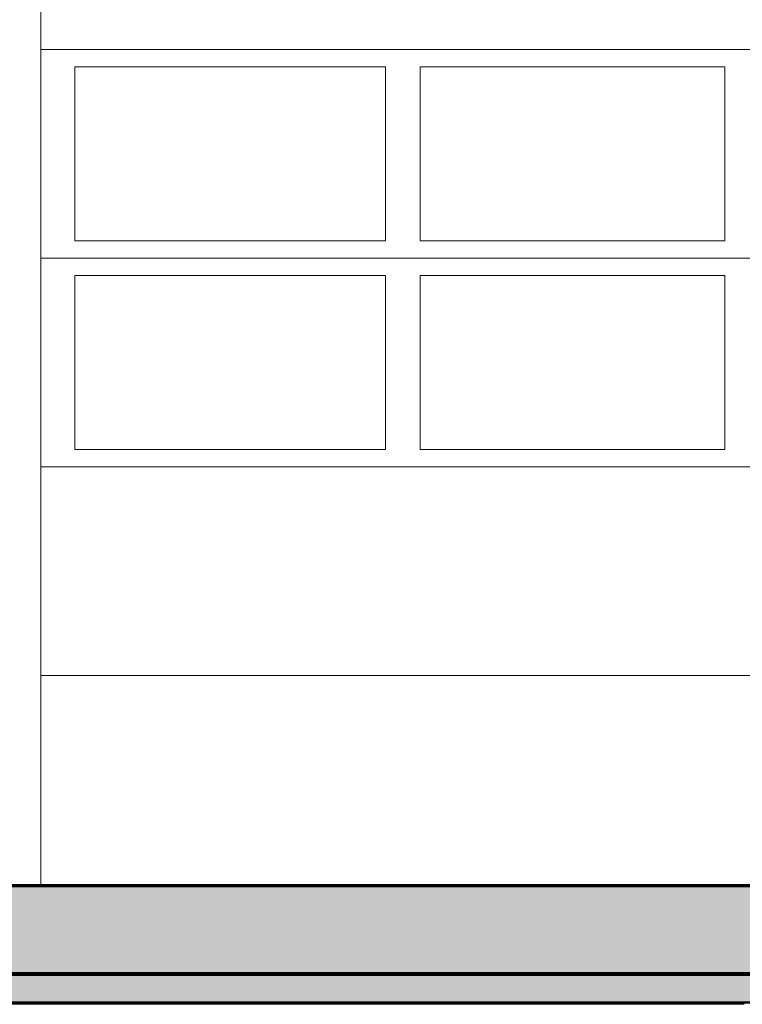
# Model space of a CAD drawing. Header units: metres. Extents: x 1316.5 to 1415.3, y -94.1 to -52.
# Tile 65 of 256: x 1343.8 to 1345.9, y -62.6 to -59.7. Entities that reach past the tile are written whole.
import ezdxf

# ---------------------------------------------------------------- set-up
doc = ezdxf.new("R2010")
doc.units = ezdxf.units.M
doc.header["$PDMODE"] = 65
doc.linetypes.add('AUSGEZOGEN', pattern=[0])
for name, color, linetype, lineweight in [('XR$11$Design', 4, 'AUSGEZOGEN', 13), ('XR$11$Wand', 1, 'AUSGEZOGEN', 50), ('XR$11$Wand Mauerwerk nt', 7, 'AUSGEZOGEN', 25), ('XR$12$Maßlinie 1_50', 7, 'AUSGEZOGEN', 25), ('XR$13$Design', 4, 'AUSGEZOGEN', 13), ('XR$13$Muster', 4, 'AUSGEZOGEN', 13)]:
    doc.layers.add(name, color=color, linetype=linetype, lineweight=lineweight)
doc.styles.add('ARIAL', font='arial.ttf')
doc.dimstyles.new('DIMSTYLE_53', dxfattribs={"dimtxt": 0.125, "dimasz": 0.15, "dimexe": 0, "dimexo": 0, "dimgap": 0.0625, "dimtad": 2, "dimrnd": 0.005, "dimzin": 4, "dimdsep": 46, "dimtxsty": 'ARIAL', "dimblk1": 'ALL_ML_KREIS', "dimblk2": 'ALL_ML_KREIS', "dimsah": 1, "dimcen": 0, "dimclrd": 3, "dimclre": 3, "dimclrt": 3, "dimadec": 0, "dimazin": 0, "dimtfac": 1, "dimtdec": 0, "dimtix": 1, "dimtmove": 2, "dimatfit": 3, "dimfxl": 0, "dimtzin": 0, "dimlwd": 0, "dimlwe": 25, "dimarcsym": 0})
doc.dimstyles.new('DIMSTYLE_54', dxfattribs={"dimtxt": 0.125, "dimasz": 0.15, "dimexe": 0, "dimexo": 0, "dimgap": 0.0625, "dimtad": 2, "dimrnd": 0.005, "dimzin": 4, "dimdsep": 46, "dimtxsty": 'ARIAL', "dimblk1": 'ALL_ML_KREIS', "dimblk2": 'ALL_ML_KREIS', "dimsah": 1, "dimcen": 0, "dimclrd": 3, "dimclre": 3, "dimclrt": 3, "dimadec": 0, "dimazin": 0, "dimtfac": 1, "dimtdec": 0, "dimtix": 1, "dimtmove": 2, "dimatfit": 3, "dimfxl": 0, "dimtzin": 0, "dimlwd": 0, "dimlwe": 25, "dimarcsym": 0})
doc.dimstyles.new('DIMSTYLE_59', dxfattribs={"dimtxt": 0.175, "dimasz": 0.15, "dimexe": 0, "dimexo": 0, "dimgap": 0.0875, "dimtad": 2, "dimrnd": 0.005, "dimzin": 4, "dimdsep": 46, "dimtxsty": 'ARIAL', "dimblk1": 'ALL_ML_KREIS', "dimblk2": 'ALL_ML_KREIS', "dimsah": 1, "dimcen": 0, "dimclrd": 3, "dimclre": 3, "dimclrt": 3, "dimadec": 0, "dimazin": 0, "dimtfac": 1, "dimtdec": 0, "dimtix": 1, "dimtmove": 2, "dimatfit": 3, "dimfxl": 0, "dimtzin": 0, "dimlwd": 0, "dimlwe": 25, "dimarcsym": 0})

# ---------------------------------------------------------------- blocks, each defined once
blk = doc.blocks.new('ALL_ML_KREIS')
at = {"color": 0, "linetype": 'ByBlock', "lineweight": -2}
for p, q in [((0, -0.5), (0, 0.5)), ((-1, 0), (0.5, 0))]:
    blk.add_line(p, q, dxfattribs=at)
blk.add_circle((0, 0), 0.15, dxfattribs=at)
blk = doc.blocks.new('*D764')
at = {"layer": 'DEFPOINTS', "color": 3, "linetype": 'AUSGEZOGEN', "lineweight": 25, "transparency": 33554687}
for p in [(1361.1501, -55.5733), (1342.7701, -56.5768), (1342.7701, -64.661)]:
    blk.add_point(p, dxfattribs=at)
at = {"layer": 'XR$12$Maßlinie 1_50', "color": 3, "linetype": 'AUSGEZOGEN', "lineweight": -2, "transparency": 33554687}
for p, q in [((1342.7701, -64.361), (1342.7701, -64.661)), ((1361.1501, -64.361), (1361.1501, -64.661)), ((1342.7701, -64.661), (1361.1501, -64.661))]:
    blk.add_line(p, q, dxfattribs=at)
at = {"layer": 'XR$12$Maßlinie 1_50', "color": 3, "linetype": 'AUSGEZOGEN', "lineweight": 25, "transparency": 33554687, "xscale": 0.15, "yscale": 0.15, "zscale": 0.15, "rotation": 180}
blk.add_blockref('ALL_ML_KREIS', (1342.7701, -64.661), dxfattribs=at)
at = {"layer": 'XR$12$Maßlinie 1_50', "color": 3, "linetype": 'AUSGEZOGEN', "lineweight": 25, "transparency": 33554687, "xscale": 0.15, "yscale": 0.15, "zscale": 0.15}
blk.add_blockref('ALL_ML_KREIS', (1361.1501, -64.661), dxfattribs=at)
at = {"layer": 'XR$12$Maßlinie 1_50', "color": 3, "linetype": 'AUSGEZOGEN', "lineweight": 25, "transparency": 33554687, "insert": (1351.9642, -64.5463), "char_height": 0.125, "width": 0.625, "attachment_point": 5, "style": 'ARIAL'}
blk.add_mtext('\\A1;{\\A1;{18.38\\H0.082500;\\S^ ;}}', dxfattribs=at)
blk = doc.blocks.new('*D768')
at = {"layer": 'DEFPOINTS', "color": 3, "linetype": 'AUSGEZOGEN', "lineweight": 25, "transparency": 33554687}
for p in [(1343.1201, -58.4687), (1348.3701, -58.965), (1343.1201, -64.0607)]:
    blk.add_point(p, dxfattribs=at)
at = {"layer": 'XR$12$Maßlinie 1_50', "color": 3, "linetype": 'AUSGEZOGEN', "lineweight": -2, "transparency": 33554687}
for p, q in [((1343.1201, -63.7557), (1343.1201, -64.0607)), ((1348.3701, -63.7557), (1348.3701, -64.0607)), ((1343.1201, -64.0607), (1348.3701, -64.0607))]:
    blk.add_line(p, q, dxfattribs=at)
at = {"layer": 'XR$12$Maßlinie 1_50', "color": 3, "linetype": 'AUSGEZOGEN', "lineweight": 25, "transparency": 33554687, "xscale": 0.15, "yscale": 0.15, "zscale": 0.15, "rotation": 180}
blk.add_blockref('ALL_ML_KREIS', (1343.1201, -64.0607), dxfattribs=at)
at = {"layer": 'XR$12$Maßlinie 1_50', "color": 3, "linetype": 'AUSGEZOGEN', "lineweight": 25, "transparency": 33554687, "xscale": 0.15, "yscale": 0.15, "zscale": 0.15}
blk.add_blockref('ALL_ML_KREIS', (1348.3701, -64.0607), dxfattribs=at)
at = {"layer": 'XR$12$Maßlinie 1_50', "color": 3, "linetype": 'AUSGEZOGEN', "lineweight": 25, "transparency": 33554687, "insert": (1345.7537, -63.9461), "char_height": 0.125, "width": 0.5, "attachment_point": 5, "style": 'ARIAL'}
blk.add_mtext('\\A1;{\\A1;{5.25\\H0.082500;\\S^ ;}}', dxfattribs=at)
blk = doc.blocks.new('*D795')
at = {"layer": 'DEFPOINTS', "color": 3, "linetype": 'AUSGEZOGEN', "lineweight": 25, "transparency": 33554687}
for p in [(1388.4801, -59.7858), (1342.7701, -60.2158), (1342.7701, -65.2751)]:
    blk.add_point(p, dxfattribs=at)
at = {"layer": 'XR$12$Maßlinie 1_50', "color": 3, "linetype": 'AUSGEZOGEN', "lineweight": -2, "transparency": 33554687}
for p, q in [((1342.7701, -64.9751), (1342.7701, -65.2751)), ((1388.4801, -64.9751), (1388.4801, -65.2751)), ((1342.7701, -65.2751), (1388.4801, -65.2751))]:
    blk.add_line(p, q, dxfattribs=at)
at = {"layer": 'XR$12$Maßlinie 1_50', "color": 3, "linetype": 'AUSGEZOGEN', "lineweight": 25, "transparency": 33554687, "xscale": 0.15, "yscale": 0.15, "zscale": 0.15, "rotation": 180}
blk.add_blockref('ALL_ML_KREIS', (1342.7701, -65.2751), dxfattribs=at)
at = {"layer": 'XR$12$Maßlinie 1_50', "color": 3, "linetype": 'AUSGEZOGEN', "lineweight": 25, "transparency": 33554687, "xscale": 0.15, "yscale": 0.15, "zscale": 0.15}
blk.add_blockref('ALL_ML_KREIS', (1388.4801, -65.2751), dxfattribs=at)
at = {"layer": 'XR$12$Maßlinie 1_50', "color": 3, "linetype": 'AUSGEZOGEN', "lineweight": 25, "transparency": 33554687, "insert": (1365.6454, -65.1346), "char_height": 0.175, "width": 0.875, "attachment_point": 5, "style": 'ARIAL'}
blk.add_mtext('\\A1;{\\fArial|i0|b1;\\A1;{45.71\\H0.115500;\\S^ ;}}', dxfattribs=at)
blk = doc.blocks.new('MUSTERELEMENT_103')
at = {"layer": 'XR$13$Design', "color": 4, "linetype": 'AUSGEZOGEN', "lineweight": 13, "transparency": 33554687}
for p, q in [((1343.7188, -62.5648), (1343.7987, -62.5648)), ((1343.7188, -62.5698), (1343.7987, -62.5698)), ((1343.7987, -62.5648), (1343.8786, -62.5648)), ((1343.7987, -62.5648), (1343.7987, -62.5698)), ((1343.7987, -62.5648), (1343.7987, -62.5698)), ((1343.7987, -62.5658), (1343.8386, -62.5658)), ((1343.7987, -62.5668), (1343.8386, -62.5668)), ((1343.7987, -62.5678), (1343.8386, -62.5678)), ((1343.7987, -62.5688), (1343.8386, -62.5688)), ((1343.7987, -62.5698), (1343.8786, -62.5698)), ((1343.8386, -62.5648), (1343.8386, -62.5698)), ((1343.8786, -62.5648), (1343.9584, -62.5648)), ((1343.8786, -62.5648), (1343.8786, -62.5698)), ((1343.8786, -62.5648), (1343.8786, -62.5698)), ((1343.8786, -62.5658), (1343.9185, -62.5658)), ((1343.8786, -62.5668), (1343.9185, -62.5668)), ((1343.8786, -62.5678), (1343.9185, -62.5678)), ((1343.8786, -62.5688), (1343.9185, -62.5688)), ((1343.8786, -62.5698), (1343.9584, -62.5698)), ((1343.9185, -62.5648), (1343.9185, -62.5698)), ((1343.9584, -62.5648), (1344.0383, -62.5648)), ((1343.9584, -62.5648), (1343.9584, -62.5698)), ((1343.9584, -62.5648), (1343.9584, -62.5698)), ((1343.9584, -62.5658), (1343.9984, -62.5658)), ((1343.9584, -62.5668), (1343.9984, -62.5668)), ((1343.9584, -62.5678), (1343.9984, -62.5678)), ((1343.9584, -62.5688), (1343.9984, -62.5688)), ((1343.9584, -62.5698), (1344.0383, -62.5698)), ((1343.9984, -62.5648), (1343.9984, -62.5698)), ((1344.0383, -62.5648), (1344.1182, -62.5648)), ((1344.0383, -62.5648), (1344.0383, -62.5698)), ((1344.0383, -62.5648), (1344.0383, -62.5698)), ((1344.0383, -62.5658), (1344.0782, -62.5658)), ((1344.0383, -62.5668), (1344.0782, -62.5668)), ((1344.0383, -62.5678), (1344.0782, -62.5678)), ((1344.0383, -62.5688), (1344.0782, -62.5688)), ((1344.0383, -62.5698), (1344.1182, -62.5698)), ((1344.0782, -62.5648), (1344.0782, -62.5698)), ((1344.1182, -62.5648), (1344.198, -62.5648)), ((1344.1182, -62.5648), (1344.1182, -62.5698)), ((1344.1182, -62.5648), (1344.1182, -62.5698)), ((1344.1182, -62.5658), (1344.1581, -62.5658)), ((1344.1182, -62.5668), (1344.1581, -62.5668)), ((1344.1182, -62.5678), (1344.1581, -62.5678)), ((1344.1182, -62.5688), (1344.1581, -62.5688)), ((1344.1182, -62.5698), (1344.198, -62.5698)), ((1344.1581, -62.5648), (1344.1581, -62.5698)), ((1344.198, -62.5648), (1344.2779, -62.5648)), ((1344.198, -62.5648), (1344.198, -62.5698)), ((1344.198, -62.5648), (1344.198, -62.5698)), ((1344.198, -62.5658), (1344.238, -62.5658)), ((1344.198, -62.5668), (1344.238, -62.5668)), ((1344.198, -62.5678), (1344.238, -62.5678)), ((1344.198, -62.5688), (1344.238, -62.5688)), ((1344.198, -62.5698), (1344.2779, -62.5698)), ((1344.238, -62.5648), (1344.238, -62.5698)), ((1344.2779, -62.5648), (1344.3578, -62.5648)), ((1344.2779, -62.5648), (1344.2779, -62.5698)), ((1344.2779, -62.5648), (1344.2779, -62.5698)), ((1344.2779, -62.5658), (1344.3178, -62.5658)), ((1344.2779, -62.5668), (1344.3178, -62.5668)), ((1344.2779, -62.5678), (1344.3178, -62.5678)), ((1344.2779, -62.5688), (1344.3178, -62.5688)), ((1344.2779, -62.5698), (1344.3578, -62.5698)), ((1344.3178, -62.5648), (1344.3178, -62.5698)), ((1344.3578, -62.5648), (1344.4376, -62.5648)), ((1344.3578, -62.5648), (1344.3578, -62.5698)), ((1344.3578, -62.5648), (1344.3578, -62.5698)), ((1344.3578, -62.5658), (1344.3977, -62.5658)), ((1344.3578, -62.5668), (1344.3977, -62.5668)), ((1344.3578, -62.5678), (1344.3977, -62.5678)), ((1344.3578, -62.5688), (1344.3977, -62.5688)), ((1344.3578, -62.5698), (1344.4376, -62.5698)), ((1344.3977, -62.5648), (1344.3977, -62.5698)), ((1344.4376, -62.5648), (1344.5175, -62.5648)), ((1344.4376, -62.5648), (1344.4376, -62.5698)), ((1344.4376, -62.5648), (1344.4376, -62.5698)), ((1344.4376, -62.5658), (1344.4776, -62.5658)), ((1344.4376, -62.5668), (1344.4776, -62.5668)), ((1344.4376, -62.5678), (1344.4776, -62.5678)), ((1344.4376, -62.5688), (1344.4776, -62.5688)), ((1344.4376, -62.5698), (1344.5175, -62.5698)), ((1344.4776, -62.5648), (1344.4776, -62.5698)), ((1344.5175, -62.5648), (1344.5974, -62.5648)), ((1344.5175, -62.5648), (1344.5175, -62.5698)), ((1344.5175, -62.5648), (1344.5175, -62.5698)), ((1344.5175, -62.5658), (1344.5574, -62.5658)), ((1344.5175, -62.5668), (1344.5574, -62.5668)), ((1344.5175, -62.5678), (1344.5574, -62.5678)), ((1344.5175, -62.5688), (1344.5574, -62.5688)), ((1344.5175, -62.5698), (1344.5974, -62.5698)), ((1344.5574, -62.5648), (1344.5574, -62.5698)), ((1344.5974, -62.5648), (1344.6773, -62.5648)), ((1344.5974, -62.5648), (1344.5974, -62.5698)), ((1344.5974, -62.5648), (1344.5974, -62.5698)), ((1344.5974, -62.5658), (1344.6373, -62.5658)), ((1344.5974, -62.5668), (1344.6373, -62.5668)), ((1344.5974, -62.5678), (1344.6373, -62.5678)), ((1344.5974, -62.5688), (1344.6373, -62.5688)), ((1344.5974, -62.5698), (1344.6773, -62.5698)), ((1344.6373, -62.5648), (1344.6373, -62.5698)), ((1344.6773, -62.5648), (1344.7571, -62.5648)), ((1344.6773, -62.5648), (1344.6773, -62.5698)), ((1344.6773, -62.5648), (1344.6773, -62.5698)), ((1344.6773, -62.5658), (1344.7172, -62.5658)), ((1344.6773, -62.5668), (1344.7172, -62.5668)), ((1344.6773, -62.5678), (1344.7172, -62.5678)), ((1344.6773, -62.5688), (1344.7172, -62.5688)), ((1344.6773, -62.5698), (1344.7571, -62.5698)), ((1344.7172, -62.5648), (1344.7172, -62.5698)), ((1344.7571, -62.5648), (1344.837, -62.5648)), ((1344.7571, -62.5648), (1344.7571, -62.5698)), ((1344.7571, -62.5648), (1344.7571, -62.5698)), ((1344.7571, -62.5658), (1344.7971, -62.5658)), ((1344.7571, -62.5668), (1344.7971, -62.5668)), ((1344.7571, -62.5678), (1344.7971, -62.5678)), ((1344.7571, -62.5688), (1344.7971, -62.5688)), ((1344.7571, -62.5698), (1344.837, -62.5698)), ((1344.7971, -62.5648), (1344.7971, -62.5698)), ((1344.837, -62.5648), (1344.9169, -62.5648)), ((1344.837, -62.5648), (1344.837, -62.5698)), ((1344.837, -62.5648), (1344.837, -62.5698)), ((1344.837, -62.5658), (1344.8769, -62.5658)), ((1344.837, -62.5668), (1344.8769, -62.5668)), ((1344.837, -62.5678), (1344.8769, -62.5678)), ((1344.837, -62.5688), (1344.8769, -62.5688)), ((1344.837, -62.5698), (1344.9169, -62.5698)), ((1344.8769, -62.5648), (1344.8769, -62.5698)), ((1344.9169, -62.5648), (1344.9967, -62.5648)), ((1344.9169, -62.5648), (1344.9169, -62.5698)), ((1344.9169, -62.5648), (1344.9169, -62.5698)), ((1344.9169, -62.5658), (1344.9568, -62.5658)), ((1344.9169, -62.5668), (1344.9568, -62.5668)), ((1344.9169, -62.5678), (1344.9568, -62.5678)), ((1344.9169, -62.5688), (1344.9568, -62.5688)), ((1344.9169, -62.5698), (1344.9967, -62.5698)), ((1344.9568, -62.5648), (1344.9568, -62.5698)), ((1344.9967, -62.5648), (1345.0766, -62.5648)), ((1344.9967, -62.5648), (1344.9967, -62.5698)), ((1344.9967, -62.5648), (1344.9967, -62.5698)), ((1344.9967, -62.5658), (1345.0367, -62.5658)), ((1344.9967, -62.5668), (1345.0367, -62.5668)), ((1344.9967, -62.5678), (1345.0367, -62.5678)), ((1344.9967, -62.5688), (1345.0367, -62.5688)), ((1344.9967, -62.5698), (1345.0766, -62.5698)), ((1345.0367, -62.5648), (1345.0367, -62.5698)), ((1345.0766, -62.5648), (1345.1565, -62.5648)), ((1345.0766, -62.5648), (1345.0766, -62.5698)), ((1345.0766, -62.5648), (1345.0766, -62.5698)), ((1345.0766, -62.5658), (1345.1165, -62.5658)), ((1345.0766, -62.5668), (1345.1165, -62.5668)), ((1345.0766, -62.5678), (1345.1165, -62.5678)), ((1345.0766, -62.5688), (1345.1165, -62.5688)), ((1345.0766, -62.5698), (1345.1565, -62.5698)), ((1345.1165, -62.5648), (1345.1165, -62.5698)), ((1345.1565, -62.5648), (1345.2363, -62.5648)), ((1345.1565, -62.5648), (1345.1565, -62.5698)), ((1345.1565, -62.5648), (1345.1565, -62.5698)), ((1345.1565, -62.5658), (1345.1964, -62.5658)), ((1345.1565, -62.5668), (1345.1964, -62.5668)), ((1345.1565, -62.5678), (1345.1964, -62.5678)), ((1345.1565, -62.5688), (1345.1964, -62.5688)), ((1345.1565, -62.5698), (1345.2363, -62.5698)), ((1345.1964, -62.5648), (1345.1964, -62.5698)), ((1345.2363, -62.5648), (1345.3162, -62.5648)), ((1345.2363, -62.5648), (1345.2363, -62.5698)), ((1345.2363, -62.5648), (1345.2363, -62.5698)), ((1345.2363, -62.5658), (1345.2763, -62.5658)), ((1345.2363, -62.5668), (1345.2763, -62.5668)), ((1345.2363, -62.5678), (1345.2763, -62.5678)), ((1345.2363, -62.5688), (1345.2763, -62.5688)), ((1345.2363, -62.5698), (1345.3162, -62.5698)), ((1345.2763, -62.5648), (1345.2763, -62.5698)), ((1345.3162, -62.5648), (1345.3961, -62.5648)), ((1345.3162, -62.5648), (1345.3162, -62.5698)), ((1345.3162, -62.5648), (1345.3162, -62.5698)), ((1345.3162, -62.5658), (1345.3561, -62.5658)), ((1345.3162, -62.5668), (1345.3561, -62.5668)), ((1345.3162, -62.5678), (1345.3561, -62.5678)), ((1345.3162, -62.5688), (1345.3561, -62.5688)), ((1345.3162, -62.5698), (1345.3961, -62.5698)), ((1345.3561, -62.5648), (1345.3561, -62.5698)), ((1345.3961, -62.5648), (1345.4759, -62.5648)), ((1345.3961, -62.5648), (1345.3961, -62.5698)), ((1345.3961, -62.5648), (1345.3961, -62.5698)), ((1345.3961, -62.5658), (1345.436, -62.5658)), ((1345.3961, -62.5668), (1345.436, -62.5668)), ((1345.3961, -62.5678), (1345.436, -62.5678)), ((1345.3961, -62.5688), (1345.436, -62.5688)), ((1345.3961, -62.5698), (1345.4759, -62.5698)), ((1345.436, -62.5648), (1345.436, -62.5698)), ((1345.4759, -62.5648), (1345.5558, -62.5648)), ((1345.4759, -62.5648), (1345.4759, -62.5698)), ((1345.4759, -62.5648), (1345.4759, -62.5698)), ((1345.4759, -62.5658), (1345.5159, -62.5658)), ((1345.4759, -62.5668), (1345.5159, -62.5668)), ((1345.4759, -62.5678), (1345.5159, -62.5678)), ((1345.4759, -62.5688), (1345.5159, -62.5688)), ((1345.4759, -62.5698), (1345.5558, -62.5698)), ((1345.5159, -62.5648), (1345.5159, -62.5698)), ((1345.5558, -62.5648), (1345.6357, -62.5648)), ((1345.5558, -62.5648), (1345.5558, -62.5698)), ((1345.5558, -62.5648), (1345.5558, -62.5698)), ((1345.5558, -62.5658), (1345.5957, -62.5658)), ((1345.5558, -62.5668), (1345.5957, -62.5668)), ((1345.5558, -62.5678), (1345.5957, -62.5678)), ((1345.5558, -62.5688), (1345.5957, -62.5688)), ((1345.5558, -62.5698), (1345.6357, -62.5698)), ((1345.5957, -62.5648), (1345.5957, -62.5698)), ((1345.6357, -62.5648), (1345.7155, -62.5648)), ((1345.6357, -62.5648), (1345.6357, -62.5698)), ((1345.6357, -62.5648), (1345.6357, -62.5698)), ((1345.6357, -62.5658), (1345.6756, -62.5658)), ((1345.6357, -62.5668), (1345.6756, -62.5668)), ((1345.6357, -62.5678), (1345.6756, -62.5678)), ((1345.6357, -62.5688), (1345.6756, -62.5688)), ((1345.6357, -62.5698), (1345.7155, -62.5698)), ((1345.6756, -62.5648), (1345.6756, -62.5698)), ((1345.7155, -62.5648), (1345.7954, -62.5648)), ((1345.7155, -62.5648), (1345.7155, -62.5698)), ((1345.7155, -62.5648), (1345.7155, -62.5698)), ((1345.7155, -62.5658), (1345.7555, -62.5658)), ((1345.7155, -62.5668), (1345.7555, -62.5668)), ((1345.7155, -62.5678), (1345.7555, -62.5678)), ((1345.7155, -62.5688), (1345.7555, -62.5688)), ((1345.7155, -62.5698), (1345.7954, -62.5698)), ((1345.7555, -62.5648), (1345.7555, -62.5698)), ((1345.7954, -62.5648), (1345.8753, -62.5648)), ((1345.7954, -62.5648), (1345.7954, -62.5698)), ((1345.7954, -62.5648), (1345.7954, -62.5698)), ((1345.7954, -62.5658), (1345.8353, -62.5658)), ((1345.7954, -62.5668), (1345.8353, -62.5668)), ((1345.7954, -62.5678), (1345.8353, -62.5678)), ((1345.7954, -62.5688), (1345.8353, -62.5688)), ((1345.7954, -62.5698), (1345.8753, -62.5698)), ((1345.8353, -62.5648), (1345.8353, -62.5698))]:
    blk.add_line(p, q, dxfattribs=at)
blk = doc.blocks.new('MUSTERELEMENT_104')
at = {"layer": 'XR$13$Design', "color": 4, "linetype": 'AUSGEZOGEN', "lineweight": 13, "transparency": 33554687}
for p, q in [((1343.7415, -62.4797), (1343.8216, -62.4797)), ((1343.7415, -62.4847), (1343.8216, -62.4847)), ((1343.8216, -62.4797), (1343.9017, -62.4797)), ((1343.8216, -62.4797), (1343.8216, -62.4847)), ((1343.8216, -62.4797), (1343.8216, -62.4847)), ((1343.8216, -62.4807), (1343.8617, -62.4807)), ((1343.8216, -62.4817), (1343.8617, -62.4817)), ((1343.8216, -62.4827), (1343.8617, -62.4827)), ((1343.8216, -62.4837), (1343.8617, -62.4837)), ((1343.8216, -62.4847), (1343.9017, -62.4847)), ((1343.8617, -62.4797), (1343.8617, -62.4847)), ((1343.9017, -62.4797), (1343.9819, -62.4797)), ((1343.9017, -62.4797), (1343.9017, -62.4847)), ((1343.9017, -62.4797), (1343.9017, -62.4847)), ((1343.9017, -62.4807), (1343.9418, -62.4807)), ((1343.9017, -62.4817), (1343.9418, -62.4817)), ((1343.9017, -62.4827), (1343.9418, -62.4827)), ((1343.9017, -62.4837), (1343.9418, -62.4837)), ((1343.9017, -62.4847), (1343.9819, -62.4847)), ((1343.9418, -62.4797), (1343.9418, -62.4847)), ((1343.9819, -62.4797), (1344.062, -62.4797)), ((1343.9819, -62.4797), (1343.9819, -62.4847)), ((1343.9819, -62.4797), (1343.9819, -62.4847)), ((1343.9819, -62.4807), (1344.0219, -62.4807)), ((1343.9819, -62.4817), (1344.0219, -62.4817)), ((1343.9819, -62.4827), (1344.0219, -62.4827)), ((1343.9819, -62.4837), (1344.0219, -62.4837)), ((1343.9819, -62.4847), (1344.062, -62.4847)), ((1344.0219, -62.4797), (1344.0219, -62.4847)), ((1344.062, -62.4797), (1344.1421, -62.4797)), ((1344.062, -62.4797), (1344.062, -62.4847)), ((1344.062, -62.4797), (1344.062, -62.4847)), ((1344.062, -62.4807), (1344.1021, -62.4807)), ((1344.062, -62.4817), (1344.1021, -62.4817)), ((1344.062, -62.4827), (1344.1021, -62.4827)), ((1344.062, -62.4837), (1344.1021, -62.4837)), ((1344.062, -62.4847), (1344.1421, -62.4847)), ((1344.1021, -62.4797), (1344.1021, -62.4847)), ((1344.1421, -62.4797), (1344.2223, -62.4797)), ((1344.1421, -62.4797), (1344.1421, -62.4847)), ((1344.1421, -62.4797), (1344.1421, -62.4847)), ((1344.1421, -62.4807), (1344.1822, -62.4807)), ((1344.1421, -62.4817), (1344.1822, -62.4817)), ((1344.1421, -62.4827), (1344.1822, -62.4827)), ((1344.1421, -62.4837), (1344.1822, -62.4837)), ((1344.1421, -62.4847), (1344.2223, -62.4847)), ((1344.1822, -62.4797), (1344.1822, -62.4847)), ((1344.2223, -62.4797), (1344.3024, -62.4797)), ((1344.2223, -62.4797), (1344.2223, -62.4847)), ((1344.2223, -62.4797), (1344.2223, -62.4847)), ((1344.2223, -62.4807), (1344.2623, -62.4807)), ((1344.2223, -62.4817), (1344.2623, -62.4817)), ((1344.2223, -62.4827), (1344.2623, -62.4827)), ((1344.2223, -62.4837), (1344.2623, -62.4837)), ((1344.2223, -62.4847), (1344.3024, -62.4847)), ((1344.2623, -62.4797), (1344.2623, -62.4847)), ((1344.3024, -62.4797), (1344.3825, -62.4797)), ((1344.3024, -62.4797), (1344.3024, -62.4847)), ((1344.3024, -62.4797), (1344.3024, -62.4847)), ((1344.3024, -62.4807), (1344.3425, -62.4807)), ((1344.3024, -62.4817), (1344.3425, -62.4817)), ((1344.3024, -62.4827), (1344.3425, -62.4827)), ((1344.3024, -62.4837), (1344.3425, -62.4837)), ((1344.3024, -62.4847), (1344.3825, -62.4847)), ((1344.3425, -62.4797), (1344.3425, -62.4847)), ((1344.3825, -62.4797), (1344.4627, -62.4797)), ((1344.3825, -62.4797), (1344.3825, -62.4847)), ((1344.3825, -62.4797), (1344.3825, -62.4847)), ((1344.3825, -62.4807), (1344.4226, -62.4807)), ((1344.3825, -62.4817), (1344.4226, -62.4817)), ((1344.3825, -62.4827), (1344.4226, -62.4827)), ((1344.3825, -62.4837), (1344.4226, -62.4837)), ((1344.3825, -62.4847), (1344.4627, -62.4847)), ((1344.4226, -62.4797), (1344.4226, -62.4847)), ((1344.4627, -62.4797), (1344.5428, -62.4797)), ((1344.4627, -62.4797), (1344.4627, -62.4847)), ((1344.4627, -62.4797), (1344.4627, -62.4847)), ((1344.4627, -62.4807), (1344.5027, -62.4807)), ((1344.4627, -62.4817), (1344.5027, -62.4817)), ((1344.4627, -62.4827), (1344.5027, -62.4827)), ((1344.4627, -62.4837), (1344.5027, -62.4837)), ((1344.4627, -62.4847), (1344.5428, -62.4847)), ((1344.5027, -62.4797), (1344.5027, -62.4847)), ((1344.5428, -62.4797), (1344.6229, -62.4797)), ((1344.5428, -62.4797), (1344.5428, -62.4847)), ((1344.5428, -62.4797), (1344.5428, -62.4847)), ((1344.5428, -62.4807), (1344.5829, -62.4807)), ((1344.5428, -62.4817), (1344.5829, -62.4817)), ((1344.5428, -62.4827), (1344.5829, -62.4827)), ((1344.5428, -62.4837), (1344.5829, -62.4837)), ((1344.5428, -62.4847), (1344.6229, -62.4847)), ((1344.5829, -62.4797), (1344.5829, -62.4847)), ((1344.6229, -62.4797), (1344.7031, -62.4797)), ((1344.6229, -62.4797), (1344.6229, -62.4847)), ((1344.6229, -62.4797), (1344.6229, -62.4847)), ((1344.6229, -62.4807), (1344.663, -62.4807)), ((1344.6229, -62.4817), (1344.663, -62.4817)), ((1344.6229, -62.4827), (1344.663, -62.4827)), ((1344.6229, -62.4837), (1344.663, -62.4837)), ((1344.6229, -62.4847), (1344.7031, -62.4847)), ((1344.663, -62.4797), (1344.663, -62.4847)), ((1344.7031, -62.4797), (1344.7832, -62.4797)), ((1344.7031, -62.4797), (1344.7031, -62.4847)), ((1344.7031, -62.4797), (1344.7031, -62.4847)), ((1344.7031, -62.4807), (1344.7431, -62.4807)), ((1344.7031, -62.4817), (1344.7431, -62.4817)), ((1344.7031, -62.4827), (1344.7431, -62.4827)), ((1344.7031, -62.4837), (1344.7431, -62.4837)), ((1344.7031, -62.4847), (1344.7832, -62.4847)), ((1344.7431, -62.4797), (1344.7431, -62.4847)), ((1344.7832, -62.4797), (1344.8633, -62.4797)), ((1344.7832, -62.4797), (1344.7832, -62.4847)), ((1344.7832, -62.4797), (1344.7832, -62.4847)), ((1344.7832, -62.4807), (1344.8233, -62.4807)), ((1344.7832, -62.4817), (1344.8233, -62.4817)), ((1344.7832, -62.4827), (1344.8233, -62.4827)), ((1344.7832, -62.4837), (1344.8233, -62.4837)), ((1344.7832, -62.4847), (1344.8633, -62.4847)), ((1344.8233, -62.4797), (1344.8233, -62.4847)), ((1344.8633, -62.4797), (1344.9435, -62.4797)), ((1344.8633, -62.4797), (1344.8633, -62.4847)), ((1344.8633, -62.4797), (1344.8633, -62.4847)), ((1344.8633, -62.4807), (1344.9034, -62.4807)), ((1344.8633, -62.4817), (1344.9034, -62.4817)), ((1344.8633, -62.4827), (1344.9034, -62.4827)), ((1344.8633, -62.4837), (1344.9034, -62.4837)), ((1344.8633, -62.4847), (1344.9435, -62.4847)), ((1344.9034, -62.4797), (1344.9034, -62.4847)), ((1344.9435, -62.4797), (1345.0236, -62.4797)), ((1344.9435, -62.4797), (1344.9435, -62.4847)), ((1344.9435, -62.4797), (1344.9435, -62.4847)), ((1344.9435, -62.4807), (1344.9835, -62.4807)), ((1344.9435, -62.4817), (1344.9835, -62.4817)), ((1344.9435, -62.4827), (1344.9835, -62.4827)), ((1344.9435, -62.4837), (1344.9835, -62.4837)), ((1344.9435, -62.4847), (1345.0236, -62.4847)), ((1344.9835, -62.4797), (1344.9835, -62.4847)), ((1345.0236, -62.4797), (1345.1037, -62.4797)), ((1345.0236, -62.4797), (1345.0236, -62.4847)), ((1345.0236, -62.4797), (1345.0236, -62.4847)), ((1345.0236, -62.4807), (1345.0636, -62.4807)), ((1345.0236, -62.4817), (1345.0636, -62.4817)), ((1345.0236, -62.4827), (1345.0636, -62.4827)), ((1345.0236, -62.4837), (1345.0636, -62.4837)), ((1345.0236, -62.4847), (1345.1037, -62.4847)), ((1345.0636, -62.4797), (1345.0636, -62.4847)), ((1345.1037, -62.4797), (1345.1838, -62.4797)), ((1345.1037, -62.4797), (1345.1037, -62.4847)), ((1345.1037, -62.4797), (1345.1037, -62.4847)), ((1345.1037, -62.4807), (1345.1438, -62.4807)), ((1345.1037, -62.4817), (1345.1438, -62.4817)), ((1345.1037, -62.4827), (1345.1438, -62.4827)), ((1345.1037, -62.4837), (1345.1438, -62.4837)), ((1345.1037, -62.4847), (1345.1838, -62.4847)), ((1345.1438, -62.4797), (1345.1438, -62.4847)), ((1345.1838, -62.4797), (1345.264, -62.4797)), ((1345.1838, -62.4797), (1345.1838, -62.4847)), ((1345.1838, -62.4797), (1345.1838, -62.4847)), ((1345.1838, -62.4807), (1345.2239, -62.4807)), ((1345.1838, -62.4817), (1345.2239, -62.4817)), ((1345.1838, -62.4827), (1345.2239, -62.4827)), ((1345.1838, -62.4837), (1345.2239, -62.4837)), ((1345.1838, -62.4847), (1345.264, -62.4847)), ((1345.2239, -62.4797), (1345.2239, -62.4847)), ((1345.264, -62.4797), (1345.3441, -62.4797)), ((1345.264, -62.4797), (1345.264, -62.4847)), ((1345.264, -62.4797), (1345.264, -62.4847)), ((1345.264, -62.4807), (1345.304, -62.4807)), ((1345.264, -62.4817), (1345.304, -62.4817)), ((1345.264, -62.4827), (1345.304, -62.4827)), ((1345.264, -62.4837), (1345.304, -62.4837)), ((1345.264, -62.4847), (1345.3441, -62.4847)), ((1345.304, -62.4797), (1345.304, -62.4847)), ((1345.3441, -62.4797), (1345.4242, -62.4797)), ((1345.3441, -62.4797), (1345.3441, -62.4847)), ((1345.3441, -62.4797), (1345.3441, -62.4847)), ((1345.3441, -62.4807), (1345.3842, -62.4807)), ((1345.3441, -62.4817), (1345.3842, -62.4817)), ((1345.3441, -62.4827), (1345.3842, -62.4827)), ((1345.3441, -62.4837), (1345.3842, -62.4837)), ((1345.3441, -62.4847), (1345.4242, -62.4847)), ((1345.3842, -62.4797), (1345.3842, -62.4847)), ((1345.4242, -62.4797), (1345.5044, -62.4797)), ((1345.4242, -62.4797), (1345.4242, -62.4847)), ((1345.4242, -62.4797), (1345.4242, -62.4847)), ((1345.4242, -62.4807), (1345.4643, -62.4807)), ((1345.4242, -62.4817), (1345.4643, -62.4817)), ((1345.4242, -62.4827), (1345.4643, -62.4827)), ((1345.4242, -62.4837), (1345.4643, -62.4837)), ((1345.4242, -62.4847), (1345.5044, -62.4847)), ((1345.4643, -62.4797), (1345.4643, -62.4847)), ((1345.5044, -62.4797), (1345.5845, -62.4797)), ((1345.5044, -62.4797), (1345.5044, -62.4847)), ((1345.5044, -62.4797), (1345.5044, -62.4847)), ((1345.5044, -62.4807), (1345.5444, -62.4807)), ((1345.5044, -62.4817), (1345.5444, -62.4817)), ((1345.5044, -62.4827), (1345.5444, -62.4827)), ((1345.5044, -62.4837), (1345.5444, -62.4837)), ((1345.5044, -62.4847), (1345.5845, -62.4847)), ((1345.5444, -62.4797), (1345.5444, -62.4847)), ((1345.5845, -62.4797), (1345.6646, -62.4797)), ((1345.5845, -62.4797), (1345.5845, -62.4847)), ((1345.5845, -62.4797), (1345.5845, -62.4847)), ((1345.5845, -62.4807), (1345.6246, -62.4807)), ((1345.5845, -62.4817), (1345.6246, -62.4817)), ((1345.5845, -62.4827), (1345.6246, -62.4827)), ((1345.5845, -62.4837), (1345.6246, -62.4837)), ((1345.5845, -62.4847), (1345.6646, -62.4847)), ((1345.6246, -62.4797), (1345.6246, -62.4847)), ((1345.6646, -62.4797), (1345.7448, -62.4797)), ((1345.6646, -62.4797), (1345.6646, -62.4847)), ((1345.6646, -62.4797), (1345.6646, -62.4847)), ((1345.6646, -62.4807), (1345.7047, -62.4807)), ((1345.6646, -62.4817), (1345.7047, -62.4817)), ((1345.6646, -62.4827), (1345.7047, -62.4827)), ((1345.6646, -62.4837), (1345.7047, -62.4837)), ((1345.6646, -62.4847), (1345.7448, -62.4847)), ((1345.7047, -62.4797), (1345.7047, -62.4847)), ((1345.7448, -62.4797), (1345.8249, -62.4797)), ((1345.7448, -62.4797), (1345.7448, -62.4847)), ((1345.7448, -62.4797), (1345.7448, -62.4847)), ((1345.7448, -62.4807), (1345.7848, -62.4807)), ((1345.7448, -62.4817), (1345.7848, -62.4817)), ((1345.7448, -62.4827), (1345.7848, -62.4827)), ((1345.7448, -62.4837), (1345.7848, -62.4837)), ((1345.7448, -62.4847), (1345.8249, -62.4847)), ((1345.7848, -62.4797), (1345.7848, -62.4847)), ((1345.8249, -62.4797), (1345.905, -62.4797)), ((1345.8249, -62.4797), (1345.8249, -62.4847)), ((1345.8249, -62.4797), (1345.8249, -62.4847)), ((1345.8249, -62.4807), (1345.865, -62.4807)), ((1345.8249, -62.4817), (1345.865, -62.4817)), ((1345.8249, -62.4827), (1345.865, -62.4827)), ((1345.8249, -62.4837), (1345.865, -62.4837)), ((1345.8249, -62.4847), (1345.905, -62.4847)), ((1345.865, -62.4797), (1345.865, -62.4847))]:
    blk.add_line(p, q, dxfattribs=at)

msp = doc.modelspace()

# ---------------------------------------------------------------- hatches: boundary and pattern name
at = {"layer": 'XR$13$Muster', "linetype": 'AUSGEZOGEN', "lineweight": 13, "transparency": 33554687}
h = msp.add_hatch(dxfattribs=at)
h.set_pattern_fill('MUSTER', color=3, scale=0.09, angle=45, style=0, pattern_type=2)
h.set_pattern_definition([(45, (-3e-17, 0.25456), (-1e-17, 0.1272792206), [0.09, -0.09]), (135, (-3e-17, 0.25456), (-0.1272792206, 1e-17), [0.09, -0.09])])
h.paths.add_polyline_path([(1361.1301, -62.2301), (1342.9401, -62.2301), (1342.9401, -62.4801), (1361.1301, -62.4801)], flags=0)
h = msp.add_hatch(dxfattribs=at)
h.set_pattern_fill('MUSTER', color=4, scale=0.075, angle=45, style=0, pattern_type=2)
h.set_pattern_definition([(45, (-1e-17, 0.21213), (-8e-18, 0.106066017), [0.075, -0.075]), (135, (-1e-17, 0.21213), (-0.106066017, 8e-18), [0.075, -0.075])])
h.paths.add_polyline_path([(1342.9401, -62.565), (1361.1301, -62.565), (1361.1301, -62.485), (1342.9401, -62.485)], flags=0)

# ---------------------------------------------------------------- linework, layer by layer
at = {"layer": 'XR$11$Design', "color": 3, "linetype": 'AUSGEZOGEN', "lineweight": 25, "transparency": 33554687}
msp.add_line((1342.9201, -62.2251), (1361.1301, -62.2251), dxfattribs=at)
at = {"layer": 'XR$11$Wand', "color": 52, "linetype": 'AUSGEZOGEN', "lineweight": 13, "transparency": 33554687}
for p, q in [((1343.8531, -62.2251), (1343.8531, -58.0251)), ((1343.8531, -59.8251), (1347.8851, -59.8251)), ((1343.8531, -60.4251), (1347.8851, -60.4251)), ((1343.8531, -61.0251), (1347.8851, -61.0251)), ((1343.8531, -61.6251), (1347.8851, -61.6251))]:
    msp.add_line(p, q, dxfattribs=at)
at = {"layer": 'XR$11$Wand', "color": 1, "linetype": 'AUSGEZOGEN', "lineweight": 50, "transparency": 33554687}
for p, q in [((1342.9401, -62.2301), (1361.1301, -62.2301)), ((1342.9401, -62.4801), (1361.1301, -62.4801)), ((1342.9401, -62.4851), (1361.1301, -62.4851)), ((1342.9201, -62.5651), (1361.1301, -62.5651))]:
    msp.add_line(p, q, dxfattribs=at)
at = {"layer": 'XR$11$Wand Mauerwerk nt', "color": 4, "linetype": 'AUSGEZOGEN', "lineweight": 13, "transparency": 33554687}
for p, q in [((1347.8851, -59.8251), (1343.9531, -59.8251)), ((1343.9511, -60.3751), (1343.9511, -59.8751)), ((1343.9511, -59.8751), (1344.8441, -59.8751)), ((1344.8441, -59.8751), (1344.8441, -60.3751)), ((1344.9441, -60.3751), (1344.9441, -59.8751)), ((1344.9441, -59.8751), (1345.8201, -59.8751)), ((1345.8201, -59.8751), (1345.8201, -60.3751)), ((1344.8441, -60.3751), (1343.9511, -60.3751)), ((1345.8201, -60.3751), (1344.9441, -60.3751)), ((1343.9511, -60.9751), (1343.9511, -60.4751)), ((1343.9511, -60.4751), (1344.8441, -60.4751)), ((1344.8441, -60.4751), (1344.8441, -60.9751)), ((1344.9441, -60.9751), (1344.9441, -60.4751)), ((1344.9441, -60.4751), (1345.8201, -60.4751)), ((1345.8201, -60.4751), (1345.8201, -60.9751)), ((1344.8441, -60.9751), (1343.9511, -60.9751)), ((1345.8201, -60.9751), (1344.9441, -60.9751))]:
    msp.add_line(p, q, dxfattribs=at)

# ---------------------------------------------------------------- block references
at = {"layer": 'XR$13$Design', "color": 4, "linetype": 'AUSGEZOGEN', "lineweight": 13, "transparency": 33554687}
for name in ['MUSTERELEMENT_104', 'MUSTERELEMENT_103']:
    msp.add_blockref(name, (0, 0), dxfattribs=at)

# ---------------------------------------------------------------- dimensions: what is measured, and where the dimension line sits
at = {"layer": 'XR$12$Maßlinie 1_50', "color": 3, "linetype": 'AUSGEZOGEN', "lineweight": 25, "transparency": 33554687}
for base, p1, p2, dimstyle, picture, middle in [((1361.1501, -64.661), (1342.7701, -64.361), (1361.1501, -64.361), 'DIMSTYLE_53', '*D764', (1351.9642, -64.5463)), ((1348.3701, -64.0607), (1343.1201, -63.7557), (1348.3701, -63.7557), 'DIMSTYLE_54', '*D768', (1345.7537, -63.9461)), ((1388.4801, -65.2751), (1342.7701, -64.9751), (1388.4801, -64.9751), 'DIMSTYLE_59', '*D795', (1365.6454, -65.1346))]:
    dim = msp.add_linear_dim(base=base, p1=p1, p2=p2, dimstyle=dimstyle, override={"dimpost": '<>', "dimclrd": 3, "dimclre": 3, "dimclrt": 3, "dimlwd": 0, "dimlwe": 25}, dxfattribs=at)
    dim.commit()
    dim.dimension.update_dxf_attribs({"geometry": picture, "text_midpoint": middle, "dimtype": 160})

doc.saveas('drawing.dxf')
